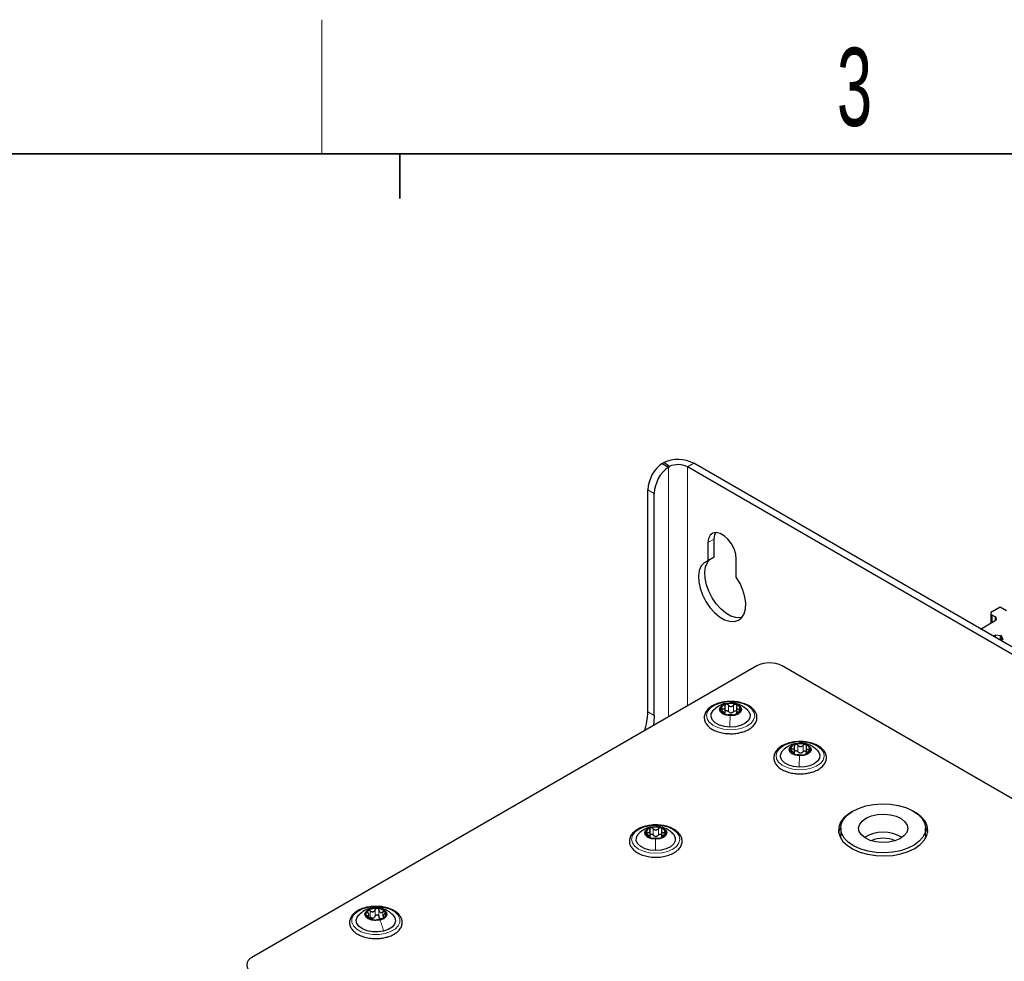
# Paper-space layout 'Blatt2' of a CAD drawing. Header units: millimetres. Extents: x 5 to 418, y 2 to 292.
# Tile 62 of 87: x 108 to 152, y 246 to 288. Entities that reach past the tile are written whole.
import ezdxf

# ---------------------------------------------------------------- set-up
doc = ezdxf.new("R2010")
doc.units = ezdxf.units.MM
doc.layers.add('SLD-0', color=7, linetype='Continuous')
doc.styles.add('SLDTEXTSTYLE0', font='TXT', dxfattribs={"width": 0.605})

psp = doc.layouts.new('Blatt2')

# ---------------------------------------------------------------- linework, layer by layer
at = {"color": 7, "linetype": 'Continuous', "lineweight": 25}
for p, q in [((136.736, 268.643), (136.81, 268.686)), ((136.736, 268.643), (137.018, 268.48)), ((137.063, 268.507), (136.81, 268.686)), ((137.018, 268.48), (137.063, 268.507)), ((191.89, 237.297), (137.867, 268.484)), ((192.173, 237.46), (138.15, 268.647)), ((136.099, 257.522), (136.099, 267.463)), ((136.382, 257.359), (136.382, 267.3)), ((138.786, 265.095), (138.786, 264.279)), ((139.069, 264.442), (139.069, 265.258)), ((139.069, 264.442), (138.786, 264.279)), ((140.059, 263.544), (140.059, 264.36)), ((151.455, 261.934), (151.455, 261.492)), ((151.514, 262.016), (151.868, 262.22)), ((151.868, 262.22), (152.15, 262.057)), ((150.999, 261.229), (151.655, 261.608)), ((151.655, 261.771), (151.514, 261.853)), ((151.666, 260.961), (151.565, 260.903)), ((151.889, 260.926), (151.666, 260.961)), ((151.666, 260.844), (151.666, 260.961)), ((151.917, 260.943), (151.889, 260.926)), ((151.889, 260.716), (151.889, 260.926)), ((151.995, 260.767), (151.897, 260.711)), ((151.917, 260.943), (151.995, 260.767)), ((151.917, 260.722), (151.917, 260.943)), ((140.978, 259.576), (118.365, 246.521)), ((187.647, 233.287), (142.11, 259.576)), ((139.828, 257.925), (139.747, 257.912)), ((139.536, 257.427), (139.536, 257.476)), ((139.555, 257.438), (139.555, 257.754)), ((140.054, 257.457), (140.054, 257.424)), ((140.073, 257.735), (140.073, 257.452)), ((142.945, 256.128), (142.868, 256.117)), ((142.668, 255.644), (142.668, 255.96)), ((143.187, 255.936), (143.187, 255.674)), ((142.645, 255.631), (142.645, 255.682)), ((143.163, 255.659), (143.163, 255.626)), ((136.195, 251.903), (136.195, 252.219)), ((136.714, 252.215), (136.714, 251.899)), ((144.735, 252.31), (144.735, 251.983)), ((148.535, 251.983), (148.535, 252.31)), ((136.191, 251.897), (136.191, 251.941)), ((136.71, 251.937), (136.71, 251.903)), ((148.535, 251.983), (148.519, 251.84)), ((123.603, 248.306), (123.603, 248.442)), ((124.243, 248.371), (124.243, 248.286))]:
    psp.add_line(p, q, dxfattribs=at)
at = {"color": 7, "linetype": 'Continuous', "lineweight": 18}
for p, q in [((137.018, 268.48), (137.018, 257.29)), ((138.15, 268.647), (137.867, 268.484)), ((137.867, 268.484), (137.867, 257.78)), ((136.382, 267.3), (136.099, 267.463)), ((139.069, 265.258), (138.786, 265.095)), ((151.514, 261.853), (151.514, 261.526)), ((151.655, 261.608), (151.655, 261.771)), ((139.828, 257.917), (139.824, 257.918)), ((136.099, 257.522), (136.382, 257.359)), ((139.427, 257.566), (139.427, 257.664)), ((139.705, 257.537), (139.705, 257.823)), ((139.934, 257.532), (139.934, 257.818)), ((140.188, 257.55), (140.188, 257.647)), ((142.54, 255.772), (142.54, 255.87)), ((142.82, 255.741), (142.82, 256.027)), ((142.945, 256.121), (142.94, 256.122)), ((143.048, 255.735), (143.048, 256.021)), ((143.3, 255.753), (143.3, 255.848)), ((136.341, 252.008), (136.341, 252.294)), ((136.458, 252.39), (136.457, 252.391)), ((136.57, 252.007), (136.57, 252.293)), ((136.073, 252.032), (136.073, 252.13)), ((136.834, 252.026), (136.834, 252.126)), ((123.683, 248.721), (123.732, 248.728)), ((123.885, 248.375), (123.885, 248.661)), ((124.058, 248.362), (124.058, 248.648)), ((123.538, 248.359), (123.538, 248.399)), ((123.673, 248.324), (123.673, 248.61)), ((124.24, 248.376), (124.24, 248.568)), ((124.279, 248.318), (124.279, 248.343))]:
    psp.add_line(p, q, dxfattribs=at)
at = {"color": 7, "linetype": 'Continuous', "lineweight": 25, "flags": 128}
for points in [[(140.059, 264.36), (140.033, 264.582), (139.958, 264.816), (139.839, 265.043), (139.687, 265.244), (139.513, 265.403), (139.332, 265.507), (139.158, 265.549), (139.006, 265.524), (138.887, 265.434), (138.812, 265.287), (138.786, 265.095)], [(139.069, 265.258), (139.095, 265.451), (139.137, 265.549)], [(138.786, 264.279), (138.618, 264.194), (138.488, 264.05), (138.402, 263.854), (138.364, 263.614), (138.375, 263.342), (138.436, 263.051), (138.543, 262.754), (138.692, 262.466), (138.874, 262.199), (139.083, 261.967), (139.308, 261.78), (139.537, 261.647), (139.762, 261.575), (139.971, 261.566), (140.153, 261.622), (140.302, 261.739), (140.409, 261.912), (140.47, 262.133), (140.481, 262.392), (140.443, 262.676), (140.357, 262.971), (140.227, 263.265), (140.059, 263.544)], [(140.3, 261.737), (140.253, 261.73), (140.045, 261.738), (139.82, 261.811), (139.59, 261.943), (139.366, 262.13), (139.157, 262.362), (138.974, 262.629), (138.826, 262.918), (138.719, 263.214), (138.658, 263.506), (138.646, 263.777), (138.685, 264.017), (138.771, 264.214), (138.857, 264.319)], [(139.785, 257.347), (139.597, 257.373), (139.441, 257.439), (139.34, 257.534), (139.31, 257.644), (139.355, 257.752), (139.468, 257.843), (139.633, 257.901), (139.824, 257.918)], [(139.824, 257.918), (140.012, 257.892), (140.168, 257.827), (140.269, 257.731), (140.299, 257.621), (140.254, 257.513), (140.14, 257.423), (139.976, 257.365), (139.785, 257.347)], [(139.769, 256.839), (139.523, 256.865), (139.3, 256.931), (139.117, 257.03), (138.99, 257.154), (138.929, 257.295), (138.939, 257.439), (139.019, 257.576), (139.04, 257.598)], [(140.562, 257.605), (140.619, 257.539), (140.68, 257.399), (140.67, 257.255), (140.59, 257.118), (140.446, 256.999), (140.25, 256.909), (140.019, 256.854), (139.769, 256.839)], [(136.382, 257.359), (136.36, 257.063), (136.331, 256.893)], [(142.872, 255.043), (142.626, 255.071), (142.404, 255.137), (142.223, 255.237), (142.098, 255.363), (142.039, 255.503), (142.052, 255.648), (142.134, 255.784), (142.15, 255.801)], [(142.891, 255.551), (142.704, 255.578), (142.549, 255.645), (142.45, 255.74), (142.421, 255.851), (142.468, 255.959), (142.583, 256.048), (142.749, 256.106), (142.94, 256.122)], [(143.673, 255.809), (143.733, 255.739), (143.792, 255.598), (143.779, 255.454), (143.697, 255.317), (143.551, 255.2), (143.354, 255.11), (143.122, 255.057), (142.872, 255.043)], [(142.94, 256.122), (143.127, 256.095), (143.282, 256.028), (143.382, 255.933), (143.41, 255.822), (143.363, 255.714), (143.248, 255.625), (143.082, 255.567), (142.891, 255.551)], [(145.257, 253.065), (145.093, 252.963), (144.88, 252.781), (144.73, 252.58), (144.649, 252.365), (144.64, 252.146), (144.703, 251.929), (144.836, 251.723), (145.034, 251.536), (145.29, 251.374), (145.594, 251.242), (145.936, 251.146), (146.303, 251.089), (146.683, 251.074), (147.06, 251.1), (147.422, 251.167), (147.756, 251.272), (148.049, 251.412), (148.049, 251.412)], [(145.024, 252.892), (145.252, 253.062), (145.533, 253.203), (145.856, 253.31), (146.209, 253.379), (146.578, 253.406), (146.95, 253.391), (147.309, 253.335), (147.643, 253.239), (147.938, 253.108), (148.183, 252.946), (148.368, 252.759), (148.487, 252.556), (148.534, 252.342), (148.509, 252.128), (148.411, 251.92), (148.246, 251.728), (148.018, 251.558), (147.737, 251.416), (147.414, 251.309), (147.061, 251.241), (146.692, 251.213), (146.32, 251.228), (145.961, 251.284), (145.627, 251.38), (145.332, 251.511), (145.087, 251.673), (144.902, 251.86), (144.783, 252.064), (144.736, 252.277), (144.761, 252.491), (144.859, 252.699), (145.024, 252.892)], [(148.049, 251.412), (148.291, 251.581), (148.474, 251.773), (148.589, 251.983), (148.634, 252.2), (148.607, 252.419), (148.509, 252.631), (148.343, 252.829), (148.115, 253.005), (148.013, 253.065)], [(145.703, 252.647), (145.885, 252.774), (146.119, 252.871), (146.388, 252.928), (146.674, 252.944), (146.957, 252.917), (147.219, 252.848), (147.44, 252.742), (147.607, 252.607), (147.707, 252.452), (147.734, 252.287), (147.687, 252.124), (147.567, 251.973), (147.385, 251.845), (147.151, 251.749), (146.882, 251.691), (146.596, 251.675), (146.313, 251.702), (146.051, 251.771), (145.83, 251.877), (145.663, 252.012), (145.563, 252.167), (145.536, 252.332), (145.583, 252.496), (145.703, 252.647)], [(136.448, 251.82), (136.259, 251.843), (136.1, 251.905), (135.994, 251.999), (135.958, 252.108), (135.997, 252.217), (136.106, 252.309), (136.267, 252.371), (136.457, 252.391)], [(136.457, 252.391), (136.646, 252.369), (136.806, 252.306), (136.912, 252.213), (136.948, 252.103), (136.908, 251.994), (136.8, 251.902), (136.638, 251.841), (136.448, 251.82)], [(144.646, 252.105), (144.681, 252.228), (144.736, 252.345)], [(148.534, 252.345), (148.567, 252.282), (148.624, 252.105)], [(136.445, 251.312), (136.197, 251.334), (135.971, 251.395), (135.783, 251.49), (135.649, 251.613), (135.581, 251.752), (135.583, 251.896), (135.655, 252.035), (135.69, 252.073)], [(137.211, 252.077), (137.256, 252.027), (137.325, 251.888), (137.323, 251.743), (137.25, 251.605), (137.113, 251.484), (136.922, 251.39), (136.693, 251.331), (136.445, 251.312)], [(144.751, 251.84), (144.736, 251.95), (144.735, 251.983)], [(124.113, 248.201), (123.924, 248.179), (123.734, 248.2), (123.574, 248.262), (123.466, 248.354), (123.428, 248.464), (123.465, 248.573), (123.572, 248.666), (123.732, 248.728)], [(123.732, 248.728), (123.922, 248.75), (124.111, 248.729), (124.272, 248.667), (124.38, 248.574), (124.418, 248.465), (124.381, 248.356), (124.274, 248.263), (124.113, 248.201)], [(124.261, 247.71), (124.019, 247.674), (123.769, 247.678), (123.531, 247.724), (123.325, 247.806), (123.167, 247.918), (123.071, 248.052), (123.043, 248.196), (123.087, 248.338), (123.159, 248.431)], [(124.681, 248.437), (124.775, 248.305), (124.802, 248.162), (124.758, 248.019), (124.647, 247.89), (124.477, 247.784), (124.261, 247.71)]]:
    psp.add_lwpolyline(points, dxfattribs=at)
at = {"color": 7, "linetype": 'Continuous', "lineweight": 18, "flags": 128}
for points in [[(139.762, 256.724), (139.484, 256.752), (139.228, 256.82), (139.011, 256.924), (138.848, 257.057), (138.751, 257.209), (138.725, 257.372), (138.773, 257.532), (138.891, 257.68), (139.072, 257.805), (139.302, 257.899), (139.566, 257.955), (139.847, 257.97), (140.125, 257.942), (140.381, 257.874), (140.598, 257.77), (140.76, 257.637), (140.858, 257.484), (140.883, 257.322), (140.836, 257.162), (140.718, 257.014), (140.537, 256.889), (140.307, 256.795), (140.042, 256.739), (139.762, 256.724)], [(142.862, 254.928), (142.585, 254.957), (142.33, 255.027), (142.115, 255.132), (141.955, 255.266), (141.86, 255.419), (141.837, 255.582), (141.887, 255.742), (142.008, 255.889), (142.191, 256.013), (142.422, 256.105), (142.688, 256.16), (142.969, 256.173), (143.246, 256.144), (143.501, 256.075), (143.716, 255.969), (143.876, 255.836), (143.971, 255.682), (143.994, 255.52), (143.944, 255.36), (143.823, 255.213), (143.641, 255.089), (143.409, 254.996), (143.143, 254.941), (142.862, 254.928)], [(136.443, 251.196), (136.164, 251.219), (135.905, 251.283), (135.682, 251.383), (135.513, 251.513), (135.407, 251.664), (135.373, 251.825), (135.412, 251.986), (135.522, 252.136), (135.696, 252.264), (135.921, 252.362), (136.182, 252.423), (136.462, 252.443), (136.741, 252.421), (137.001, 252.357), (137.223, 252.257), (137.393, 252.127), (137.498, 251.976), (137.533, 251.814), (137.493, 251.653), (137.383, 251.503), (137.21, 251.375), (136.985, 251.277), (136.723, 251.216), (136.443, 251.196)], [(124.338, 247.603), (124.066, 247.561), (123.784, 247.56), (123.512, 247.602), (123.267, 247.683), (123.067, 247.798), (122.926, 247.939), (122.852, 248.096), (122.852, 248.259), (122.924, 248.416), (123.064, 248.557), (123.263, 248.672), (123.507, 248.754), (123.779, 248.797), (124.061, 248.797), (124.334, 248.755), (124.578, 248.674), (124.778, 248.559), (124.92, 248.419), (124.993, 248.261), (124.994, 248.099), (124.922, 247.941), (124.781, 247.8), (124.582, 247.685), (124.338, 247.603)]]:
    psp.add_lwpolyline(points, dxfattribs=at)
at = {"color": 7, "linetype": 'Continuous', "lineweight": 25}
for centre, radius, start, end in [((137.653, 267.386), 1.556, 126.1377, 177.1778), ((137.936, 267.223), 1.556, 126.1377, 177.1778), ((137.439, 267.263), 1.556, 62.8262, 113.8588), ((137.441, 267.653), 0.934, 62.8262, 113.8588), ((151.545, 261.934), 0.0873, 110.7834, 249.2166), ((151.624, 261.69), 0.0873, 290.7834, 69.2166), ((141.544, 258.484), 1.23, 62.6097, 117.3903), ((139.804, 257.155), 0.738, 70.9462, 106.4325), ((133.525, 257.569), 2.575, 339.4262, 358.9456), ((139.641, 257.571), 0.295, 99.0057, 165.8648), ((139.616, 257.67), 0.263, 185.9981, 258.6452), ((139.823, 257.747), 0.27, 262.0567, 275.3221), ((139.967, 257.695), 0.295, 279.0057, 345.8648), ((139.993, 257.595), 0.263, 5.9981, 78.6452), ((139.805, 258.111), 0.738, 250.9462, 286.4325), ((142.756, 255.771), 0.3, 98.7375, 164.9102), ((142.724, 255.872), 0.259, 184.9563, 258.3321), ((142.915, 255.359), 0.737, 70.6136, 106.1207), ((143.076, 255.902), 0.3, 278.7375, 344.9102), ((143.107, 255.801), 0.259, 4.9563, 78.3321), ((142.916, 256.314), 0.737, 250.6136, 286.1207), ((142.939, 255.95), 0.27, 261.7306, 275.0037), ((136.279, 252.054), 0.282, 99.8876, 168.9752), ((136.453, 251.627), 0.739, 71.9906, 107.4411), ((136.631, 252.059), 0.275, 9.2596, 79.6043), ((136.274, 252.152), 0.275, 189.2596, 259.6043), ((136.453, 252.585), 0.739, 251.9906, 287.4411), ((136.457, 252.22), 0.271, 263.0898, 276.342), ((136.626, 252.157), 0.282, 279.8876, 348.9752), ((146.635, 250.507), 1.63, 58.8661, 121.1339), ((146.635, 250.539), 1.329, 66.1665, 113.8335), ((123.912, 248.092), 0.634, 83.846, 123.2267), ((123.978, 248.232), 0.49, 42.6923, 89.7353), ((123.653, 248.467), 0.178, 119.6383, 215.1305), ((123.867, 248.696), 0.49, 222.6923, 269.7353), ((123.743, 248.519), 0.232, 276.183, 290.8897), ((123.933, 248.837), 0.634, 263.846, 303.2267), ((124.192, 248.432), 0.178, 237.4296, 254.998), ((124.192, 248.462), 0.178, 299.6383, 35.1305), ((118.489, 246.195), 0.349, 110.7834, 249.2166)]:
    psp.add_arc(centre, radius, start, end, dxfattribs=at)
for points, knots in [([(139.921, 257.985), (139.831, 257.987), (139.649, 257.991), (139.381, 257.948), (139.136, 257.872), (138.925, 257.762), (138.76, 257.621), (138.652, 257.456), (138.613, 257.277), (138.643, 257.103), (138.732, 256.945), (138.874, 256.806), (139.067, 256.689), (139.3, 256.603), (139.531, 256.553), (139.682, 256.549), (139.741, 256.547)], [0, 0, 0, 0, 0.073633, 0.147829, 0.222279, 0.297207, 0.372722, 0.447963, 0.520685, 0.590238, 0.65904, 0.729779, 0.803049, 0.877403, 0.951675, 1, 1, 1, 1]), ([(139.619, 257.893), (139.576, 257.889), (139.453, 257.875), (139.243, 257.773), (139.109, 257.658), (139.036, 257.595)], [0, 0, 0, 0, 0.197299, 0.563395, 1, 1, 1, 1]), ([(140.571, 257.596), (140.469, 257.681), (140.307, 257.815), (140.031, 257.906), (139.894, 257.919), (139.828, 257.925)], [0, 0, 0, 0, 0.475375, 0.74858, 1, 1, 1, 1]), ([(140.983, 257.234), (140.983, 257.267), (140.984, 257.357), (140.932, 257.501), (140.819, 257.651), (140.654, 257.78), (140.442, 257.885), (140.193, 257.953), (140.013, 257.986), (139.922, 257.985), (139.921, 257.985)], [0, 0, 0, 0, 0.085956, 0.231042, 0.377474, 0.529417, 0.685488, 0.84242, 0.999009, 1, 1, 1, 1]), ([(139.427, 257.664), (139.418, 257.666), (139.4, 257.671), (139.377, 257.669), (139.359, 257.66), (139.356, 257.649), (139.355, 257.643)], [0, 0, 0, 0, 0.249852, 0.499902, 0.750115, 1, 1, 1, 1]), ([(139.355, 257.643), (139.355, 257.636), (139.357, 257.623), (139.372, 257.601), (139.394, 257.58), (139.412, 257.569), (139.42, 257.563)], [0, 0, 0, 0, 0.2499907, 0.4996106, 0.7491271, 1, 1, 1, 1]), ([(139.527, 257.446), (139.532, 257.449), (139.539, 257.454), (139.531, 257.47), (139.519, 257.486), (139.5, 257.504), (139.468, 257.532), (139.44, 257.55), (139.42, 257.563)], [0, 0, 0, 0, 0.2491995, 0.3743362, 0.4989302, 0.6240074, 0.7497593, 1, 1, 1, 1]), ([(139.427, 257.664), (139.447, 257.659), (139.476, 257.652), (139.51, 257.659), (139.531, 257.672), (139.546, 257.692), (139.557, 257.726), (139.553, 257.756), (139.55, 257.776)], [0, 0, 0, 0, 0.249201, 0.374338, 0.498932, 0.624008, 0.74976, 1, 1, 1, 1]), ([(139.595, 257.863), (139.586, 257.859), (139.568, 257.851), (139.552, 257.829), (139.545, 257.803), (139.548, 257.785), (139.55, 257.776)], [0, 0, 0, 0, 0.2498571, 0.4994664, 0.7490114, 1, 1, 1, 1]), ([(139.555, 257.544), (139.559, 257.551), (139.569, 257.565), (139.594, 257.578), (139.624, 257.582), (139.656, 257.575), (139.684, 257.56), (139.698, 257.545), (139.705, 257.537)], [0, 0, 0, 0, 0.1587266, 0.3264464, 0.4942961, 0.6630305, 0.8311746, 1, 1, 1, 1]), ([(139.705, 257.823), (139.698, 257.83), (139.684, 257.846), (139.656, 257.861), (139.624, 257.868), (139.605, 257.864), (139.595, 257.863)], [0, 0, 0, 0, 0.2498071, 0.5000551, 0.7503094, 1, 1, 1, 1]), ([(139.705, 257.823), (139.72, 257.807), (139.742, 257.782), (139.783, 257.764), (139.817, 257.759), (139.851, 257.763), (139.893, 257.779), (139.918, 257.802), (139.934, 257.818)], [0, 0, 0, 0, 0.249168, 0.374303, 0.498903, 0.623987, 0.749746, 1, 1, 1, 1]), ([(139.786, 257.479), (139.77, 257.486), (139.738, 257.499), (139.716, 257.524), (139.705, 257.537)], [0, 0, 0, 0, 0.498459, 1, 1, 1, 1]), ([(139.934, 257.532), (139.922, 257.519), (139.898, 257.495), (139.865, 257.484), (139.849, 257.478)], [0, 0, 0, 0, 0.50155, 1, 1, 1, 1]), ([(140.045, 257.852), (140.035, 257.855), (140.016, 257.859), (139.985, 257.853), (139.956, 257.839), (139.941, 257.825), (139.934, 257.818)], [0, 0, 0, 0, 0.250033, 0.499632, 0.749228, 1, 1, 1, 1]), ([(139.934, 257.532), (139.941, 257.539), (139.956, 257.554), (139.985, 257.568), (140.016, 257.573), (140.045, 257.568), (140.065, 257.557), (140.071, 257.547), (140.073, 257.544)], [0, 0, 0, 0, 0.186267, 0.371123, 0.556866, 0.742466, 0.928214, 1, 1, 1, 1]), ([(140.082, 257.764), (140.084, 257.773), (140.088, 257.791), (140.084, 257.817), (140.07, 257.84), (140.053, 257.848), (140.045, 257.852)], [0, 0, 0, 0, 0.249815, 0.499908, 0.75012, 1, 1, 1, 1]), ([(140.181, 257.545), (140.162, 257.534), (140.132, 257.517), (140.099, 257.491), (140.077, 257.473), (140.063, 257.458), (140.051, 257.443), (140.056, 257.437), (140.059, 257.434)], [0, 0, 0, 0, 0.249201, 0.374338, 0.498932, 0.624008, 0.74976, 1, 1, 1, 1]), ([(140.082, 257.764), (140.077, 257.744), (140.07, 257.715), (140.078, 257.68), (140.09, 257.659), (140.109, 257.646), (140.14, 257.637), (140.169, 257.643), (140.188, 257.647)], [0, 0, 0, 0, 0.249199, 0.374336, 0.49893, 0.624007, 0.749759, 1, 1, 1, 1]), ([(140.181, 257.545), (140.19, 257.551), (140.209, 257.562), (140.232, 257.582), (140.249, 257.603), (140.252, 257.616), (140.254, 257.622)], [0, 0, 0, 0, 0.249852, 0.499902, 0.750115, 1, 1, 1, 1]), ([(140.254, 257.622), (140.253, 257.628), (140.252, 257.639), (140.237, 257.649), (140.215, 257.652), (140.197, 257.648), (140.188, 257.647)], [0, 0, 0, 0, 0.249991, 0.499611, 0.749127, 1, 1, 1, 1]), ([(139.527, 257.446), (139.525, 257.444), (139.52, 257.441), (139.525, 257.433), (139.539, 257.423), (139.556, 257.416), (139.564, 257.413)], [0, 0, 0, 0, 0.249815, 0.499908, 0.75012, 1, 1, 1, 1]), ([(139.564, 257.413), (139.574, 257.41), (139.593, 257.404), (139.624, 257.397), (139.653, 257.393), (139.668, 257.392), (139.675, 257.392)], [0, 0, 0, 0, 0.250033, 0.499632, 0.749228, 1, 1, 1, 1]), ([(139.904, 257.387), (139.889, 257.387), (139.867, 257.387), (139.825, 257.386), (139.792, 257.386), (139.758, 257.387), (139.715, 257.39), (139.691, 257.391), (139.675, 257.392)], [0, 0, 0, 0, 0.249168, 0.374303, 0.498903, 0.623987, 0.749746, 1, 1, 1, 1]), ([(139.904, 257.387), (139.911, 257.387), (139.925, 257.387), (139.953, 257.39), (139.984, 257.395), (140.004, 257.4), (140.014, 257.403)], [0, 0, 0, 0, 0.249807, 0.500055, 0.750309, 1, 1, 1, 1]), ([(140.014, 257.403), (140.023, 257.406), (140.04, 257.412), (140.056, 257.421), (140.064, 257.429), (140.061, 257.432), (140.059, 257.434)], [0, 0, 0, 0, 0.249857, 0.499466, 0.749011, 1, 1, 1, 1]), ([(140.28, 256.606), (140.307, 256.612), (140.421, 256.637), (140.593, 256.717), (140.782, 256.842), (140.911, 256.993), (140.971, 257.129), (140.98, 257.208), (140.983, 257.234)], [0, 0, 0, 0, 0.067623, 0.283211, 0.50045, 0.718665, 0.911234, 1, 1, 1, 1]), ([(139.741, 256.547), (139.773, 256.545), (139.895, 256.537), (140.082, 256.555), (140.223, 256.592), (140.28, 256.606)], [0, 0, 0, 0, 0.171068, 0.6626202, 1, 1, 1, 1]), ([(143.044, 256.188), (142.953, 256.191), (142.772, 256.195), (142.504, 256.155), (142.258, 256.08), (142.045, 255.971), (141.877, 255.832), (141.767, 255.668), (141.725, 255.489), (141.751, 255.314), (141.838, 255.155), (141.978, 255.015), (142.168, 254.898), (142.4, 254.81), (142.631, 254.759), (142.782, 254.753), (142.841, 254.751)], [0, 0, 0, 0, 0.07328, 0.147476, 0.221914, 0.296822, 0.372319, 0.447622, 0.520507, 0.590162, 0.658951, 0.729568, 0.802756, 0.877096, 0.951382, 1, 1, 1, 1]), ([(143.682, 255.801), (143.58, 255.885), (143.42, 256.017), (143.146, 256.109), (143.01, 256.122), (142.945, 256.128)], [0, 0, 0, 0, 0.475518, 0.748473, 1, 1, 1, 1]), ([(144.094, 255.43), (144.095, 255.463), (144.096, 255.554), (144.047, 255.698), (143.937, 255.848), (143.774, 255.979), (143.563, 256.085), (143.316, 256.154), (143.137, 256.189), (143.045, 256.188), (143.044, 256.188)], [0, 0, 0, 0, 0.085935, 0.231028, 0.377238, 0.52888, 0.684796, 0.841693, 0.998253, 1, 1, 1, 1]), ([(142.73, 256.097), (142.688, 256.092), (142.565, 256.08), (142.354, 255.977), (142.22, 255.862), (142.148, 255.799)], [0, 0, 0, 0, 0.195678, 0.563904, 1, 1, 1, 1]), ([(142.54, 255.87), (142.531, 255.872), (142.512, 255.877), (142.489, 255.875), (142.471, 255.866), (142.468, 255.855), (142.466, 255.849)], [0, 0, 0, 0, 0.249852, 0.499902, 0.750115, 1, 1, 1, 1]), ([(142.466, 255.849), (142.467, 255.843), (142.468, 255.83), (142.483, 255.808), (142.504, 255.786), (142.522, 255.775), (142.531, 255.769)], [0, 0, 0, 0, 0.249991, 0.499611, 0.749127, 1, 1, 1, 1]), ([(142.636, 255.651), (142.64, 255.655), (142.648, 255.66), (142.64, 255.675), (142.629, 255.691), (142.61, 255.71), (142.579, 255.737), (142.55, 255.756), (142.531, 255.769)], [0, 0, 0, 0, 0.249199, 0.374336, 0.49893, 0.624007, 0.749759, 1, 1, 1, 1]), ([(142.54, 255.87), (142.559, 255.865), (142.589, 255.858), (142.623, 255.865), (142.644, 255.877), (142.659, 255.897), (142.671, 255.931), (142.667, 255.961), (142.664, 255.981)], [0, 0, 0, 0, 0.249201, 0.374338, 0.498932, 0.624008, 0.74976, 1, 1, 1, 1]), ([(142.71, 256.068), (142.701, 256.064), (142.683, 256.056), (142.667, 256.035), (142.659, 256.009), (142.662, 255.99), (142.664, 255.981)], [0, 0, 0, 0, 0.249857, 0.499466, 0.749011, 1, 1, 1, 1]), ([(142.668, 255.748), (142.668, 255.748), (142.671, 255.756), (142.684, 255.77), (142.709, 255.784), (142.74, 255.787), (142.771, 255.78), (142.799, 255.764), (142.813, 255.749), (142.82, 255.741)], [0, 0, 0, 0, 0.000875, 0.167071, 0.333127, 0.499312, 0.666373, 0.832849, 1, 1, 1, 1]), ([(142.82, 256.027), (142.813, 256.035), (142.799, 256.05), (142.771, 256.066), (142.74, 256.073), (142.72, 256.069), (142.71, 256.068)], [0, 0, 0, 0, 0.249807, 0.500055, 0.750309, 1, 1, 1, 1]), ([(142.82, 256.027), (142.834, 256.011), (142.857, 255.987), (142.898, 255.968), (142.931, 255.962), (142.965, 255.966), (143.008, 255.982), (143.032, 256.005), (143.048, 256.021)], [0, 0, 0, 0, 0.249168, 0.374303, 0.498903, 0.623987, 0.749746, 1, 1, 1, 1]), ([(142.901, 255.683), (142.885, 255.69), (142.852, 255.703), (142.831, 255.729), (142.82, 255.741)], [0, 0, 0, 0, 0.498459, 1, 1, 1, 1]), ([(143.048, 255.735), (143.036, 255.723), (143.012, 255.698), (142.979, 255.687), (142.963, 255.681)], [0, 0, 0, 0, 0.50155, 1, 1, 1, 1]), ([(143.16, 256.055), (143.15, 256.057), (143.131, 256.062), (143.1, 256.056), (143.071, 256.043), (143.056, 256.028), (143.048, 256.021)], [0, 0, 0, 0, 0.250033, 0.499632, 0.749228, 1, 1, 1, 1]), ([(143.048, 255.735), (143.056, 255.742), (143.071, 255.757), (143.1, 255.77), (143.131, 255.776), (143.16, 255.771), (143.18, 255.76), (143.185, 255.751), (143.187, 255.748)], [0, 0, 0, 0, 0.189319, 0.377204, 0.56599, 0.754631, 0.943422, 1, 1, 1, 1]), ([(143.196, 255.966), (143.198, 255.975), (143.203, 255.993), (143.198, 256.019), (143.184, 256.042), (143.168, 256.051), (143.16, 256.055)], [0, 0, 0, 0, 0.249815, 0.499908, 0.75012, 1, 1, 1, 1]), ([(143.292, 255.747), (143.272, 255.736), (143.243, 255.719), (143.209, 255.693), (143.187, 255.675), (143.172, 255.661), (143.16, 255.645), (143.165, 255.64), (143.167, 255.636)], [0, 0, 0, 0, 0.249201, 0.374338, 0.498932, 0.624008, 0.74976, 1, 1, 1, 1]), ([(143.196, 255.966), (143.191, 255.946), (143.184, 255.917), (143.191, 255.883), (143.203, 255.862), (143.222, 255.848), (143.253, 255.839), (143.281, 255.845), (143.3, 255.848)], [0, 0, 0, 0, 0.249199, 0.374336, 0.49893, 0.624007, 0.749759, 1, 1, 1, 1]), ([(143.292, 255.747), (143.301, 255.753), (143.319, 255.763), (143.343, 255.783), (143.36, 255.804), (143.363, 255.817), (143.365, 255.824)], [0, 0, 0, 0, 0.2498519, 0.4999015, 0.7501147, 1, 1, 1, 1]), ([(143.365, 255.824), (143.364, 255.829), (143.363, 255.841), (143.348, 255.851), (143.327, 255.854), (143.309, 255.85), (143.3, 255.848)], [0, 0, 0, 0, 0.249991, 0.499611, 0.749127, 1, 1, 1, 1]), ([(142.636, 255.651), (142.633, 255.65), (142.629, 255.647), (142.633, 255.639), (142.647, 255.629), (142.663, 255.622), (142.672, 255.618)], [0, 0, 0, 0, 0.249815, 0.499908, 0.75012, 1, 1, 1, 1]), ([(142.672, 255.618), (142.681, 255.615), (142.7, 255.609), (142.732, 255.602), (142.761, 255.598), (142.775, 255.597), (142.783, 255.597)], [0, 0, 0, 0, 0.250033, 0.499632, 0.749228, 1, 1, 1, 1]), ([(143.012, 255.59), (142.997, 255.59), (142.975, 255.59), (142.933, 255.59), (142.9, 255.59), (142.866, 255.592), (142.823, 255.594), (142.799, 255.596), (142.783, 255.597)], [0, 0, 0, 0, 0.2491679, 0.3743031, 0.4989033, 0.6239875, 0.7497462, 1, 1, 1, 1]), ([(143.012, 255.59), (143.018, 255.59), (143.032, 255.59), (143.06, 255.593), (143.091, 255.598), (143.111, 255.603), (143.121, 255.605)], [0, 0, 0, 0, 0.249807, 0.500055, 0.750309, 1, 1, 1, 1]), ([(143.121, 255.605), (143.13, 255.608), (143.148, 255.614), (143.164, 255.623), (143.172, 255.631), (143.169, 255.635), (143.167, 255.636)], [0, 0, 0, 0, 0.249857, 0.499466, 0.749011, 1, 1, 1, 1]), ([(143.382, 254.808), (143.408, 254.813), (143.521, 254.837), (143.695, 254.916), (143.886, 255.04), (144.017, 255.189), (144.08, 255.325), (144.09, 255.405), (144.094, 255.43)], [0, 0, 0, 0, 0.066581, 0.282185, 0.499426, 0.717761, 0.910729, 1, 1, 1, 1]), ([(142.841, 254.751), (142.873, 254.749), (142.994, 254.74), (143.182, 254.757), (143.324, 254.793), (143.382, 254.808)], [0, 0, 0, 0, 0.1691, 0.6604, 1, 1, 1, 1]), ([(136.534, 252.46), (136.534, 252.46), (136.443, 252.47), (136.257, 252.455), (135.993, 252.413), (135.751, 252.331), (135.546, 252.216), (135.388, 252.071), (135.291, 251.903), (135.262, 251.724), (135.3, 251.552), (135.398, 251.396), (135.547, 251.26), (135.746, 251.147), (135.985, 251.067), (136.218, 251.021), (136.367, 251.02), (136.426, 251.019)], [0, 0, 0, 0, 0.000723, 0.074811, 0.149014, 0.223503, 0.298501, 0.374067, 0.449078, 0.521269, 0.590539, 0.659441, 0.730573, 0.804085, 0.878438, 0.952669, 1, 1, 1, 1]), ([(136.266, 252.367), (136.223, 252.362), (136.102, 252.348), (135.891, 252.246), (135.758, 252.131), (135.685, 252.068)], [0, 0, 0, 0, 0.199888, 0.559581, 1, 1, 1, 1]), ([(136.073, 252.13), (136.092, 252.126), (136.121, 252.119), (136.154, 252.127), (136.174, 252.14), (136.188, 252.16), (136.198, 252.194), (136.193, 252.224), (136.189, 252.244)], [0, 0, 0, 0, 0.249201, 0.374338, 0.498932, 0.624008, 0.74976, 1, 1, 1, 1]), ([(136.231, 252.332), (136.222, 252.328), (136.205, 252.32), (136.19, 252.298), (136.183, 252.272), (136.187, 252.253), (136.189, 252.244)], [0, 0, 0, 0, 0.249857, 0.499466, 0.749011, 1, 1, 1, 1]), ([(136.341, 252.294), (136.334, 252.301), (136.32, 252.316), (136.292, 252.331), (136.26, 252.338), (136.241, 252.334), (136.231, 252.332)], [0, 0, 0, 0, 0.2498071, 0.5000551, 0.7503094, 1, 1, 1, 1]), ([(136.341, 252.294), (136.357, 252.278), (136.38, 252.254), (136.422, 252.237), (136.455, 252.232), (136.489, 252.236), (136.531, 252.253), (136.555, 252.277), (136.57, 252.293)], [0, 0, 0, 0, 0.249168, 0.374303, 0.498903, 0.623987, 0.749746, 1, 1, 1, 1]), ([(137.22, 252.068), (137.173, 252.112), (137.07, 252.207), (136.877, 252.311), (136.658, 252.384), (136.522, 252.393), (136.458, 252.398)], [0, 0, 0, 0, 0.226821, 0.490372, 0.7577, 1, 1, 1, 1]), ([(137.633, 251.731), (137.631, 251.765), (137.626, 251.855), (137.567, 251.997), (137.447, 252.144), (137.274, 252.27), (137.056, 252.369), (136.805, 252.438), (136.624, 252.452), (136.534, 252.46)], [0, 0, 0, 0, 0.086011, 0.231188, 0.378402, 0.53128, 0.687805, 0.844845, 1, 1, 1, 1]), ([(136.681, 252.329), (136.671, 252.332), (136.652, 252.336), (136.621, 252.329), (136.592, 252.315), (136.578, 252.3), (136.57, 252.293)], [0, 0, 0, 0, 0.250033, 0.4996315, 0.7492277, 1, 1, 1, 1]), ([(136.721, 252.241), (136.723, 252.251), (136.727, 252.269), (136.721, 252.295), (136.707, 252.317), (136.69, 252.325), (136.681, 252.329)], [0, 0, 0, 0, 0.249815, 0.499908, 0.75012, 1, 1, 1, 1]), ([(136.721, 252.241), (136.717, 252.222), (136.711, 252.192), (136.72, 252.158), (136.733, 252.137), (136.753, 252.124), (136.786, 252.116), (136.815, 252.122), (136.834, 252.126)], [0, 0, 0, 0, 0.2491995, 0.3743362, 0.4989302, 0.6240074, 0.7497593, 1, 1, 1, 1]), ([(136.073, 252.13), (136.064, 252.132), (136.046, 252.136), (136.023, 252.134), (136.006, 252.125), (136.004, 252.113), (136.003, 252.108)], [0, 0, 0, 0, 0.249852, 0.499902, 0.750115, 1, 1, 1, 1]), ([(136.003, 252.108), (136.004, 252.101), (136.006, 252.088), (136.022, 252.066), (136.044, 252.046), (136.062, 252.035), (136.071, 252.029)], [0, 0, 0, 0, 0.249991, 0.499611, 0.749127, 1, 1, 1, 1]), ([(136.184, 251.914), (136.188, 251.917), (136.194, 251.923), (136.185, 251.938), (136.172, 251.953), (136.152, 251.972), (136.119, 251.999), (136.09, 252.017), (136.071, 252.029)], [0, 0, 0, 0, 0.249199, 0.374336, 0.49893, 0.624007, 0.749759, 1, 1, 1, 1]), ([(136.184, 251.914), (136.182, 251.912), (136.178, 251.909), (136.184, 251.901), (136.199, 251.891), (136.216, 251.885), (136.224, 251.882)], [0, 0, 0, 0, 0.249815, 0.499908, 0.75012, 1, 1, 1, 1]), ([(136.195, 252.016), (136.199, 252.022), (136.207, 252.035), (136.23, 252.047), (136.26, 252.052), (136.291, 252.045), (136.32, 252.031), (136.334, 252.016), (136.341, 252.008)], [0, 0, 0, 0, 0.12961, 0.303135, 0.476794, 0.651368, 0.825332, 1, 1, 1, 1]), ([(136.224, 251.882), (136.234, 251.879), (136.253, 251.873), (136.285, 251.867), (136.313, 251.863), (136.328, 251.863), (136.335, 251.863)], [0, 0, 0, 0, 0.250033, 0.499632, 0.749228, 1, 1, 1, 1]), ([(136.564, 251.861), (136.549, 251.861), (136.526, 251.861), (136.484, 251.859), (136.45, 251.859), (136.416, 251.86), (136.374, 251.861), (136.351, 251.862), (136.335, 251.863)], [0, 0, 0, 0, 0.249168, 0.374303, 0.498903, 0.623987, 0.749746, 1, 1, 1, 1]), ([(136.424, 251.952), (136.408, 251.958), (136.375, 251.97), (136.353, 251.995), (136.341, 252.008)], [0, 0, 0, 0, 0.498459, 1, 1, 1, 1]), ([(136.426, 251.019), (136.458, 251.018), (136.582, 251.012), (136.796, 251.04), (137.049, 251.104), (137.272, 251.205), (137.453, 251.337), (137.578, 251.495), (137.627, 251.633), (137.632, 251.713), (137.633, 251.731)], [0, 0, 0, 0, 0.053821, 0.20289, 0.352359, 0.50266, 0.654137, 0.80598, 0.954193, 1, 1, 1, 1]), ([(136.57, 252.007), (136.559, 251.994), (136.536, 251.969), (136.503, 251.957), (136.487, 251.951)], [0, 0, 0, 0, 0.50155, 1, 1, 1, 1]), ([(136.564, 251.861), (136.571, 251.862), (136.585, 251.862), (136.614, 251.865), (136.645, 251.871), (136.665, 251.877), (136.674, 251.88)], [0, 0, 0, 0, 0.249807, 0.500055, 0.750309, 1, 1, 1, 1]), ([(136.57, 252.007), (136.578, 252.014), (136.592, 252.029), (136.62, 252.044), (136.652, 252.05), (136.681, 252.045), (136.704, 252.033), (136.711, 252.021), (136.714, 252.016)], [0, 0, 0, 0, 0.177994, 0.35464, 0.532133, 0.70949, 0.886987, 1, 1, 1, 1]), ([(136.674, 251.88), (136.683, 251.883), (136.7, 251.889), (136.716, 251.899), (136.722, 251.907), (136.718, 251.91), (136.716, 251.911)], [0, 0, 0, 0, 0.249857, 0.499466, 0.749011, 1, 1, 1, 1]), ([(136.833, 252.025), (136.813, 252.013), (136.784, 251.995), (136.751, 251.969), (136.731, 251.951), (136.717, 251.936), (136.707, 251.92), (136.713, 251.915), (136.716, 251.911)], [0, 0, 0, 0, 0.249201, 0.374338, 0.498932, 0.624008, 0.74976, 1, 1, 1, 1]), ([(136.833, 252.025), (136.842, 252.031), (136.86, 252.042), (136.882, 252.062), (136.899, 252.084), (136.901, 252.097), (136.903, 252.103)], [0, 0, 0, 0, 0.249852, 0.499902, 0.750115, 1, 1, 1, 1]), ([(136.903, 252.103), (136.902, 252.109), (136.9, 252.12), (136.884, 252.13), (136.861, 252.132), (136.843, 252.128), (136.834, 252.126)], [0, 0, 0, 0, 0.249991, 0.499611, 0.749127, 1, 1, 1, 1]), ([(124.002, 248.817), (123.922, 248.818), (123.751, 248.821), (123.495, 248.779), (123.25, 248.702), (123.039, 248.591), (122.875, 248.45), (122.769, 248.284), (122.731, 248.106), (122.762, 247.931), (122.852, 247.774), (122.996, 247.635), (123.189, 247.519), (123.424, 247.433), (123.686, 247.381), (123.959, 247.369), (124.182, 247.383), (124.301, 247.414), (124.336, 247.423)], [0, 0, 0, 0, 0.057677, 0.123796, 0.190144, 0.256923, 0.324222, 0.391248, 0.45599, 0.517933, 0.579253, 0.642336, 0.707659, 0.773922, 0.840104, 0.906153, 0.972213, 1, 1, 1, 1]), ([(123.681, 248.728), (123.638, 248.716), (123.548, 248.691), (123.358, 248.604), (123.237, 248.498), (123.155, 248.427)], [0, 0, 0, 0, 0.2263324, 0.4738354, 1, 1, 1, 1]), ([(123.673, 248.61), (123.664, 248.616), (123.646, 248.627), (123.616, 248.635), (123.587, 248.634), (123.572, 248.626), (123.565, 248.622)], [0, 0, 0, 0, 0.249807, 0.500055, 0.750309, 1, 1, 1, 1]), ([(123.673, 248.61), (123.693, 248.598), (123.722, 248.581), (123.766, 248.573), (123.798, 248.576), (123.828, 248.588), (123.862, 248.614), (123.875, 248.642), (123.885, 248.661)], [0, 0, 0, 0, 0.249168, 0.374303, 0.498903, 0.623987, 0.749746, 1, 1, 1, 1]), ([(124.687, 248.431), (124.625, 248.486), (124.519, 248.581), (124.313, 248.689), (124.108, 248.747), (123.876, 248.762), (123.747, 248.74), (123.681, 248.728)], [0, 0, 0, 0, 0.226418, 0.384306, 0.624808, 0.810762, 1, 1, 1, 1]), ([(123.98, 248.722), (123.97, 248.722), (123.949, 248.721), (123.92, 248.708), (123.897, 248.687), (123.889, 248.67), (123.885, 248.661)], [0, 0, 0, 0, 0.250033, 0.499632, 0.749228, 1, 1, 1, 1]), ([(124.058, 248.648), (124.057, 248.657), (124.053, 248.676), (124.036, 248.699), (124.011, 248.717), (123.991, 248.72), (123.98, 248.722)], [0, 0, 0, 0, 0.249815, 0.499908, 0.75012, 1, 1, 1, 1]), ([(125.001, 248.395), (124.978, 248.423), (124.915, 248.502), (124.769, 248.614), (124.556, 248.718), (124.307, 248.786), (124.116, 248.819), (124.013, 248.817), (124.002, 248.817)], [0, 0, 0, 0, 0.1161963, 0.3273485, 0.5418989, 0.7575876, 0.9727998, 1, 1, 1, 1]), ([(124.058, 248.648), (124.063, 248.628), (124.069, 248.599), (124.094, 248.569), (124.118, 248.552), (124.148, 248.545), (124.189, 248.546), (124.22, 248.559), (124.24, 248.568)], [0, 0, 0, 0, 0.249199, 0.374336, 0.49893, 0.624007, 0.749759, 1, 1, 1, 1]), ([(123.538, 248.399), (123.53, 248.399), (123.516, 248.399), (123.503, 248.392), (123.498, 248.381), (123.504, 248.37), (123.507, 248.364)], [0, 0, 0, 0, 0.249852, 0.499902, 0.750115, 1, 1, 1, 1]), ([(123.507, 248.364), (123.512, 248.359), (123.523, 248.347), (123.548, 248.33), (123.577, 248.315), (123.596, 248.309), (123.605, 248.305)], [0, 0, 0, 0, 0.249991, 0.499611, 0.749127, 1, 1, 1, 1]), ([(123.538, 248.399), (123.553, 248.398), (123.576, 248.398), (123.594, 248.412), (123.603, 248.428), (123.603, 248.45), (123.595, 248.485), (123.578, 248.512), (123.567, 248.53)], [0, 0, 0, 0, 0.249201, 0.374338, 0.498932, 0.624008, 0.74976, 1, 1, 1, 1]), ([(123.565, 248.622), (123.56, 248.616), (123.548, 248.605), (123.545, 248.581), (123.551, 248.555), (123.562, 248.538), (123.567, 248.53)], [0, 0, 0, 0, 0.2498571, 0.4994664, 0.7490114, 1, 1, 1, 1]), ([(123.787, 248.225), (123.783, 248.228), (123.777, 248.234), (123.751, 248.245), (123.727, 248.256), (123.698, 248.269), (123.656, 248.287), (123.625, 248.298), (123.605, 248.305)], [0, 0, 0, 0, 0.249199, 0.374336, 0.49893, 0.624007, 0.749759, 1, 1, 1, 1]), ([(123.768, 248.289), (123.751, 248.291), (123.717, 248.296), (123.688, 248.315), (123.673, 248.324)], [0, 0, 0, 0, 0.498459, 1, 1, 1, 1]), ([(123.787, 248.225), (123.789, 248.223), (123.793, 248.22), (123.809, 248.215), (123.834, 248.21), (123.855, 248.208), (123.865, 248.207)], [0, 0, 0, 0, 0.249815, 0.499908, 0.75012, 1, 1, 1, 1]), ([(123.885, 248.375), (123.878, 248.36), (123.865, 248.331), (123.839, 248.312), (123.826, 248.303)], [0, 0, 0, 0, 0.50155, 1, 1, 1, 1]), ([(123.865, 248.207), (123.876, 248.206), (123.897, 248.205), (123.926, 248.206), (123.948, 248.209), (123.957, 248.211), (123.961, 248.212)], [0, 0, 0, 0, 0.250033, 0.499632, 0.749228, 1, 1, 1, 1]), ([(123.885, 248.375), (123.889, 248.384), (123.897, 248.401), (123.92, 248.422), (123.948, 248.435), (123.98, 248.438), (124.011, 248.43), (124.036, 248.413), (124.053, 248.39), (124.057, 248.371), (124.058, 248.362)], [0, 0, 0, 0, 0.125193, 0.249438, 0.374279, 0.499024, 0.623869, 0.749369, 0.87443, 1, 1, 1, 1]), ([(124.172, 248.263), (124.153, 248.258), (124.124, 248.252), (124.08, 248.24), (124.047, 248.232), (124.018, 248.225), (123.984, 248.218), (123.97, 248.214), (123.961, 248.212)], [0, 0, 0, 0, 0.249168, 0.374303, 0.498903, 0.623987, 0.749746, 1, 1, 1, 1]), ([(124.097, 248.283), (124.086, 248.294), (124.066, 248.316), (124.061, 248.347), (124.058, 248.362)], [0, 0, 0, 0, 0.498457, 1, 1, 1, 1]), ([(124.172, 248.263), (124.181, 248.265), (124.199, 248.269), (124.229, 248.279), (124.259, 248.292), (124.273, 248.302), (124.28, 248.307)], [0, 0, 0, 0, 0.249807, 0.500055, 0.750309, 1, 1, 1, 1]), ([(124.338, 248.564), (124.333, 248.569), (124.323, 248.579), (124.297, 248.584), (124.269, 248.58), (124.25, 248.572), (124.24, 248.568)], [0, 0, 0, 0, 0.249991, 0.499611, 0.749127, 1, 1, 1, 1]), ([(124.308, 248.474), (124.293, 248.458), (124.27, 248.434), (124.251, 248.402), (124.243, 248.38), (124.242, 248.364), (124.25, 248.348), (124.267, 248.345), (124.279, 248.343)], [0, 0, 0, 0, 0.249201, 0.3743378, 0.4989316, 0.6240084, 0.74976, 1, 1, 1, 1]), ([(124.28, 248.307), (124.286, 248.312), (124.297, 248.321), (124.3, 248.333), (124.295, 248.341), (124.284, 248.343), (124.279, 248.343)], [0, 0, 0, 0, 0.249857, 0.499466, 0.749011, 1, 1, 1, 1]), ([(124.308, 248.474), (124.315, 248.482), (124.329, 248.497), (124.342, 248.521), (124.347, 248.546), (124.341, 248.558), (124.338, 248.564)], [0, 0, 0, 0, 0.249852, 0.499902, 0.750115, 1, 1, 1, 1]), ([(124.336, 247.423), (124.386, 247.434), (124.523, 247.463), (124.716, 247.55), (124.903, 247.677), (125.032, 247.828), (125.102, 247.995), (125.108, 248.168), (125.062, 248.303), (125.015, 248.374), (125.001, 248.395)], [0, 0, 0, 0, 0.085561, 0.233747, 0.383071, 0.533028, 0.665282, 0.805908, 0.942729, 1, 1, 1, 1])]:
    psp.add_open_spline(points, degree=3, knots=knots, dxfattribs=at)
at = {"color": 7, "linetype": 'Continuous', "lineweight": 18}
for points in [[(139.769, 256.839), (139.772, 256.927), (139.776, 257.103), (139.782, 257.266), (139.785, 257.347)], [(142.872, 255.043), (142.875, 255.131), (142.88, 255.307), (142.888, 255.47), (142.891, 255.551)], [(136.445, 251.312), (136.446, 251.4), (136.446, 251.575), (136.448, 251.738), (136.448, 251.82)], [(124.261, 247.71), (124.241, 247.795), (124.199, 247.966), (124.142, 248.123), (124.113, 248.201)]]:
    psp.add_open_spline(points, degree=3, dxfattribs=at)
at = {"layer": 'SLD-0', "lineweight": 18}
psp.add_line((121.5, 282.5), (121.5, 288.5), dxfattribs=at)
at = {"layer": 'SLD-0', "lineweight": 35}
psp.add_line((408, 282.5), (26, 282.5), dxfattribs=at)
at = {"layer": 'SLD-0'}
for p, q in [((125, 280.5), (125, 282.5)), ((125, 282.5), (125, 280.5))]:
    psp.add_line(p, q, dxfattribs=at)

# ---------------------------------------------------------------- texts
at = {"layer": 'SLD-0', "insert": (145.353, 287.243), "char_height": 3.5, "attachment_point": 2, "style": 'SLDTEXTSTYLE0'}
psp.add_mtext('3', dxfattribs=at)

doc.saveas('drawing.dxf')
